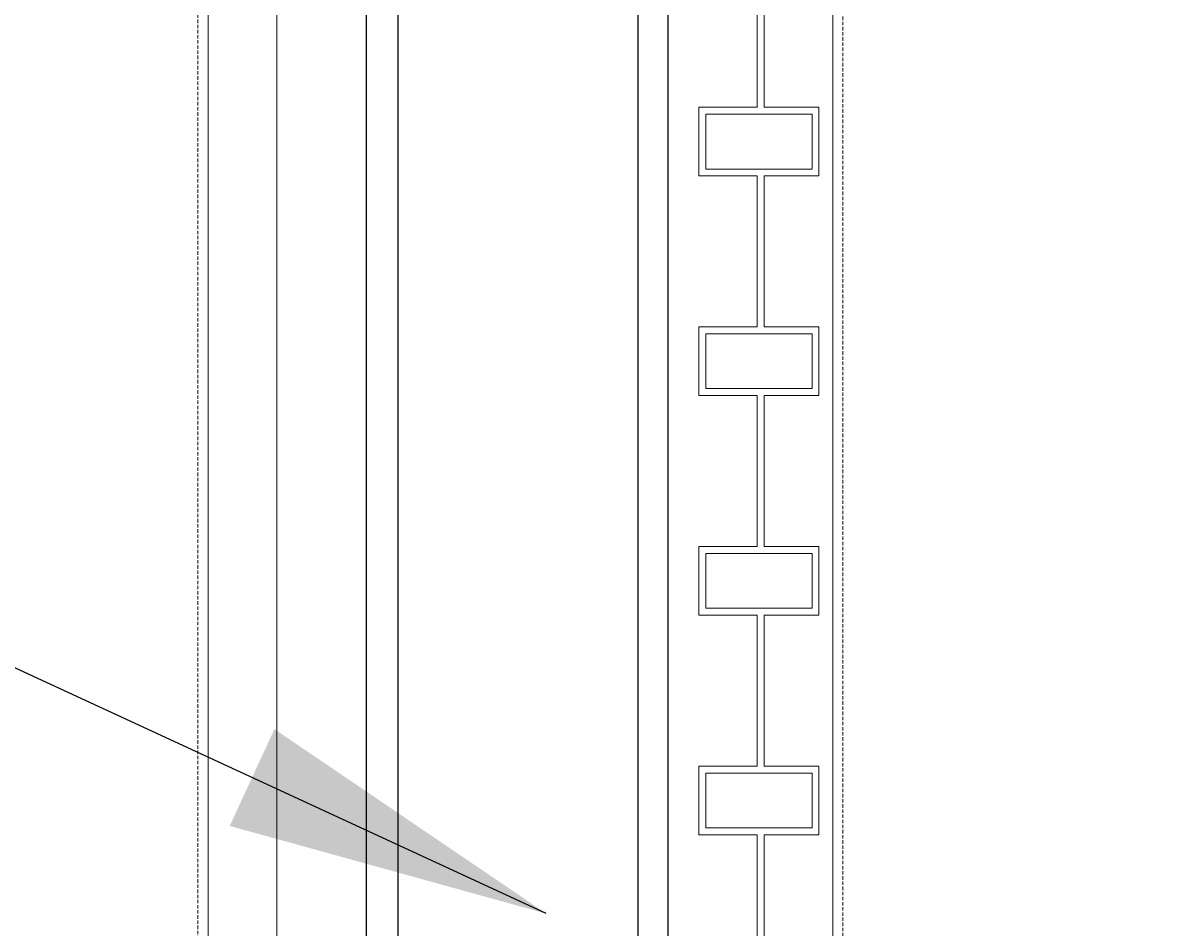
# Model space of a CAD drawing. Header units: millimetres. Extents: x -8117 to 700512, y -5118 to 30771.
# Tile 9 of 44: x 1123 to 2194, y 8308 to 9145. Entities that reach past the tile are written whole.
import ezdxf

# ---------------------------------------------------------------- set-up
doc = ezdxf.new("R2010")
doc.units = ezdxf.units.MM
doc.linetypes.add('HIDDEN2', pattern=[0.1875, 0.125, -0.0625])
doc.layers.add('S-ANNO-DIMS', color=2, linetype='Continuous')
doc.layers.add('S-FNDN-EDGE', color=1, linetype='Continuous')
doc.layers.add('S-SDEL-HIDD', color=8, linetype='HIDDEN2', lineweight=9)
doc.layers.add('S-SDEL-LW18', color=190, linetype='Continuous', lineweight=18)
doc.styles.add('BASE48', font='romans.shx', dxfattribs={"width": 0.8})
doc.styles.get("Standard").update_dxf_attribs({"font": 'romans.shx', "width": 0.8, "height": 3})
doc.dimstyles.new('Annotative', dxfattribs={"dimscale": 0, "dimtxt": 2.5, "dimasz": 2.5, "dimexe": 1.25, "dimexo": 0.625, "dimtad": 1, "dimdec": 0, "dimzin": 9, "dimdsep": 32, "dimtxsty": 'Standard', "dimcen": 2.5, "dimadec": 0, "dimazin": 0, "dimtfac": 1, "dimtdec": 0, "dimtmove": 1, "dimatfit": 3, "dimfxl": 1, "dimarcsym": 0})
doc.dimstyles.new('DIM48', dxfattribs={"dimscale": 48, "dimtxt": 0.125, "dimasz": 0.09375, "dimexe": 0.0625, "dimexo": 0.0625, "dimgap": 0.0625, "dimtad": 1, "dimdec": 4, "dimzin": 3, "dimdsep": 46, "dimlunit": 4, "dimtxsty": 'BASE48', "dimblk": 'ARCHTICK', "dimcen": 0.09, "dimdle": 0.0625, "dimclrd": 256, "dimclre": 256, "dimclrt": 4, "dimadec": 0, "dimazin": 0, "dimtfac": 1, "dimtdec": 4, "dimtmove": 0, "dimatfit": 2, "dimfxl": 1, "dimfrac": 2, "dimtolj": 1, "dimtzin": 0, "dimlwd": -1, "dimlwe": -1, "dimarcsym": 0})

# ---------------------------------------------------------------- blocks, each defined once
blk = doc.blocks.new('*D56')
at = {"layer": 'Defpoints', "color": 0, "transparency": 16777216}
for p in [(-3735.1, 15995.3), (1325.9, 15995.3), (3333.9, 7765.3)]:
    blk.add_point(p, dxfattribs=at)
at = {"layer": 'S-ANNO-DIMS', "color": 0, "lineweight": -2, "transparency": 16777216}
for p, q in [((1263.4, 15995.3), (-3860.1, 15995.3)), ((-3735.1, 8015.3), (-3735.1, 15745.3)), ((3271.4, 7765.3), (-3860.1, 7765.3))]:
    blk.add_line(p, q, dxfattribs=at)
at = {"layer": 'S-ANNO-DIMS', "color": 0, "transparency": 16777216}
for points in [[(-3776.8, 15745.3), (-3693.5, 15745.3), (-3735.1, 15995.3)], [(-3776.8, 8015.3), (-3693.5, 8015.3), (-3735.1, 7765.3)]]:
    blk.add_solid(points, dxfattribs=at)
at = {"layer": 'S-ANNO-DIMS', "color": 0, "transparency": 16777216, "insert": (-3947.6, 11880.3), "char_height": 300, "attachment_point": 5, "rotation": 90}
blk.add_mtext('8230', dxfattribs=at)
blk = doc.blocks.new('*D67')
at = {"layer": 'Defpoints', "color": 0, "transparency": 16777216}
for p in [(1719.1, 10265.2), (6371.6, 9940.2), (6371.6, 8400.5)]:
    blk.add_point(p, dxfattribs=at)
at = {"layer": 'S-ANNO-DIMS', "color": 0, "lineweight": -2, "transparency": 16777216}
for p, q in [((1719.1, 10202.7), (1719.1, 9815.2)), ((6371.6, 8463), (6371.6, 10065.2)), ((1969.1, 9940.2), (6121.6, 9940.2))]:
    blk.add_line(p, q, dxfattribs=at)
at = {"layer": 'S-ANNO-DIMS', "color": 0, "transparency": 16777216}
for points in [[(1969.1, 9981.8), (1969.1, 9898.5), (1719.1, 9940.2)], [(6121.6, 9981.8), (6121.6, 9898.5), (6371.6, 9940.2)]]:
    blk.add_solid(points, dxfattribs=at)
at = {"layer": 'S-ANNO-DIMS', "color": 0, "transparency": 16777216, "insert": (4553, 10127), "char_height": 300, "attachment_point": 5}
blk.add_mtext('4653', dxfattribs=at)

msp = doc.modelspace()

# ---------------------------------------------------------------- linework, layer by layer
at = {"layer": 'S-FNDN-EDGE'}
for p, q in [((1440.2, 23957.5), (1440.2, 8070.3)), ((1469.6, 15957.3), (1469.6, 8058.3)), ((1691.6, 15944.3), (1691.6, 8058.3)), ((1719.6, 8070.3), (1719.6, 15728.3))]:
    msp.add_line(p, q, dxfattribs=at)
at = {"layer": 'S-SDEL-HIDD', "ltscale": 25.4}
for p, q in [((1881.5, 15661.3), (1881.5, 8070.3)), ((1284.6, 15639.5), (1284.6, 8121.1))]:
    msp.add_line(p, q, dxfattribs=at)
at = {"layer": 'S-SDEL-LW18'}
for p, q in [((1872, 15690.3), (1872, 8070.3)), ((1294.1, 15651.2), (1294.1, 8109.4)), ((1802.1, 9067.2), (1802.1, 9206.9)), ((1808.5, 9067.2), (1808.5, 9206.9)), ((1802.1, 9067.2), (1748.2, 9067.2)), ((1748.2, 9003.7), (1748.2, 9067.2)), ((1859.3, 9067.2), (1808.5, 9067.2)), ((1859.3, 9003.7), (1859.3, 9067.2)), ((1852.9, 9060.8), (1754.5, 9060.8)), ((1754.5, 9010), (1754.5, 9060.8)), ((1852.9, 9010), (1852.9, 9060.8)), ((1748.2, 9003.7), (1802.1, 9003.7)), ((1852.9, 9010), (1754.5, 9010)), ((1802.1, 8864), (1802.1, 9003.7)), ((1859.3, 9003.7), (1808.5, 9003.7)), ((1808.5, 8864), (1808.5, 9003.7)), ((1802.1, 8864), (1748.2, 8864)), ((1748.2, 8800.5), (1748.2, 8864)), ((1859.3, 8864), (1808.5, 8864)), ((1859.3, 8800.5), (1859.3, 8864)), ((1852.9, 8857.6), (1754.5, 8857.6)), ((1754.5, 8806.8), (1754.5, 8857.6)), ((1852.9, 8806.8), (1852.9, 8857.6)), ((1852.9, 8806.8), (1754.5, 8806.8)), ((1748.2, 8800.5), (1802.1, 8800.5)), ((1802.1, 8660.8), (1802.1, 8800.5)), ((1859.3, 8800.5), (1808.5, 8800.5)), ((1808.5, 8660.8), (1808.5, 8800.5)), ((1802.1, 8660.8), (1748.2, 8660.8)), ((1748.2, 8597.3), (1748.2, 8660.8)), ((1859.3, 8660.8), (1808.5, 8660.8)), ((1859.3, 8597.3), (1859.3, 8660.8)), ((1852.9, 8654.4), (1754.5, 8654.4)), ((1754.5, 8603.6), (1754.5, 8654.4)), ((1852.9, 8603.6), (1852.9, 8654.4)), ((1852.9, 8603.6), (1754.5, 8603.6)), ((1748.2, 8597.3), (1802.1, 8597.3)), ((1802.1, 8457.6), (1802.1, 8597.3)), ((1808.5, 8457.6), (1808.5, 8597.3)), ((1859.3, 8597.3), (1808.5, 8597.3)), ((1802.1, 8457.6), (1748.2, 8457.6)), ((1748.2, 8394.1), (1748.2, 8457.6)), ((1859.3, 8457.6), (1808.5, 8457.6)), ((1859.3, 8394.1), (1859.3, 8457.6)), ((1852.9, 8451.2), (1754.5, 8451.2)), ((1754.5, 8400.4), (1754.5, 8451.2)), ((1852.9, 8400.4), (1852.9, 8451.2)), ((1852.9, 8400.4), (1754.5, 8400.4)), ((1748.2, 8394.1), (1802.1, 8394.1)), ((1802.1, 8254.4), (1802.1, 8394.1)), ((1808.5, 8254.4), (1808.5, 8394.1)), ((1859.3, 8394.1), (1808.5, 8394.1))]:
    msp.add_line(p, q, dxfattribs=at)
msp.add_lwpolyline([(1748.2, 15569.7), (1802.1, 15569.7), (1802.1, 15639.5), (1357.6, 15639.5), (1357.6, 8121.1)], dxfattribs=at)

# ---------------------------------------------------------------- dimensions: what is measured, and where the dimension line sits
at = {"layer": 'S-ANNO-DIMS'}
dim = msp.add_linear_dim(base=(-3735.1, 15995.3), p1=(3333.9, 7765.3), p2=(1325.9, 15995.3), angle=90, dimstyle='Annotative', dxfattribs=at)
dim.commit()
dim.dimension.update_dxf_attribs({"geometry": '*D56', "text_midpoint": (-3947.6, 11880.3)})
dim = msp.add_linear_dim(base=(6371.5900828, 9940.160763), p1=(1719.0900828, 10265.2288848), p2=(6371.5900828, 8400.5076693), dimstyle='Annotative', dxfattribs=at)
dim.commit()
dim.dimension.update_dxf_attribs({"geometry": '*D67', "text_midpoint": (4552.9864919, 9914.4876899), "dimtype": 160})

# ---------------------------------------------------------------- leaders
msp.add_leader([(1607, 8321.1), (190.7, 8975.9), (-389.6, 8975.9)], dimstyle='DIM48', override={"dimscale": 100, "dimtxt": 3, "dimasz": 3, "dimexe": 1.58, "dimexo": 1.58, "dimgap": 1.58, "dimtad": 0, "dimtoh": 1, "dimdec": 0, "dimlunit": 2, "dimdle": 0, "dimclrd": 2, "dimclre": 2, "dimtfac": 0.7, "dimtdec": 0, "dimtix": 1, "dimtmove": 1}, dxfattribs=at)

doc.saveas('drawing.dxf')
